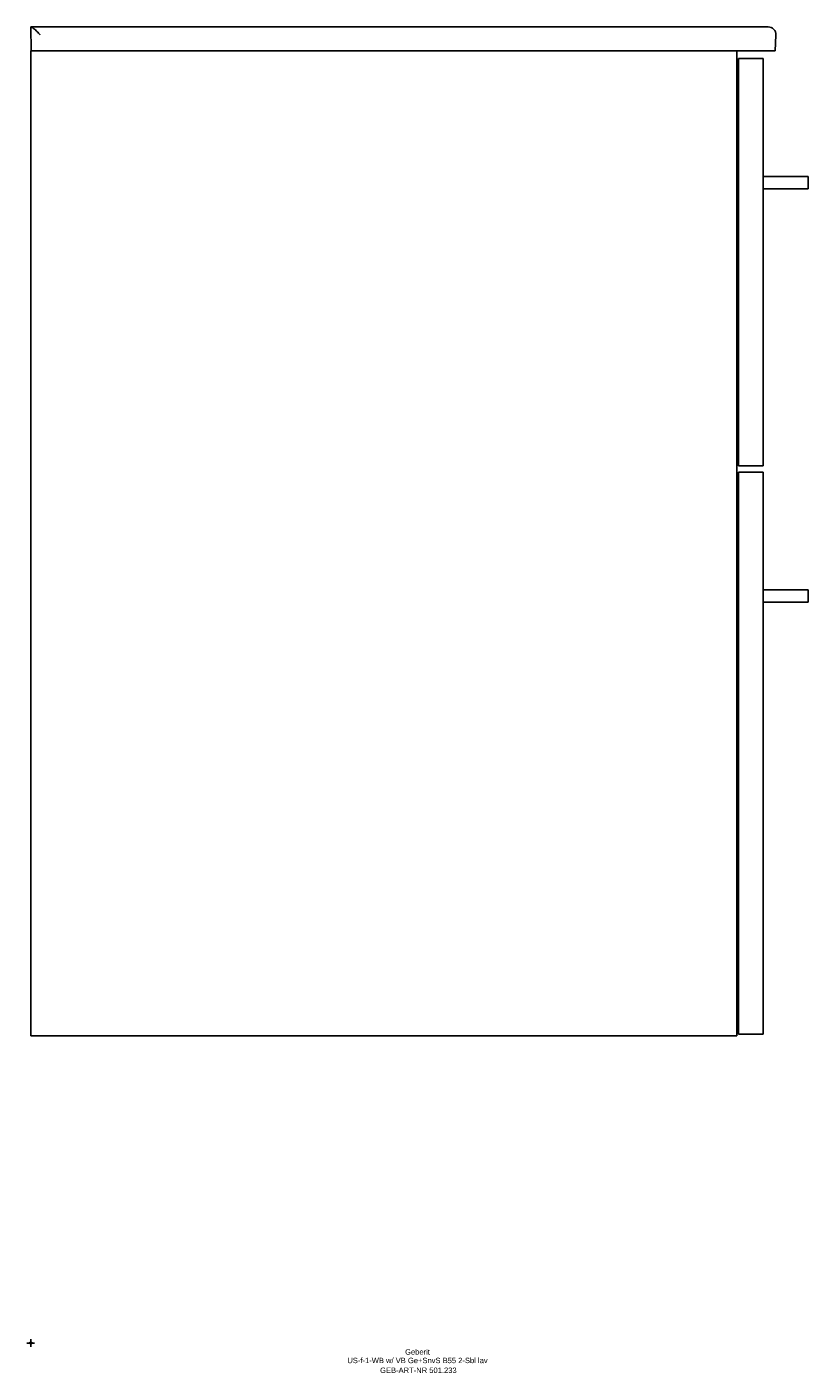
# Model space of a CAD drawing. Header units: millimetres. Extents: x -2 to 502, y -19 to 850.
import ezdxf
from ezdxf.enums import TextEntityAlignment as Align

# ---------------------------------------------------------------- set-up
doc = ezdxf.new("R2010")
doc.units = ezdxf.units.MM
doc.layers.get('0').update_dxf_attribs({"linetype": 'CONTINUOUS'})
for name, color, linetype, lineweight in [('Arbeitspunkt(DIN)', 7, 'CONTINUOUS', 25), ('GEB-ART-NR', 1, 'CONTINUOUS', 18), ('GEB-BEZUG', 2, 'CONTINUOUS', 25), ('GEB-TEXT', 5, 'CONTINUOUS', 18)]:
    doc.layers.add(name, color=color, linetype=linetype, lineweight=lineweight)
doc.layers.add('GEB-KONTUR-A', color=5, linetype='CONTINUOUS')
doc.styles.get("Standard").update_dxf_attribs({"font": 'arial.ttf'})

# ---------------------------------------------------------------- blocks, each defined once
blk = doc.blocks.new('Einfügepunkt')
at = {"layer": 'GEB-BEZUG'}
for p, q in [((-0.71, -0.71), (0.71, 0.71)), ((-0.71, 0.71), (0.71, -0.71))]:
    blk.add_line(p, q, dxfattribs=at)

msp = doc.modelspace()

# ---------------------------------------------------------------- linework, layer by layer
at = {"layer": 'Arbeitspunkt(DIN)', "ltscale": 25}
for q in [(-2.5, 0), (0, 2.5), (0, -2.5), (2.5, 0)]:
    msp.add_line((0, 0), q, dxfattribs=at)
at = {"layer": 'GEB-KONTUR-A', "ltscale": 25}
for p, q in [((0, 850), (0.08, 850)), ((0.27, 834.5), (0, 850)), ((472.78, 850), (0.08, 850)), ((472.78, 850), (475.78, 850)), ((475.78, 850), (476.26, 850)), ((480.71, 834.5), (481.25, 844.74)), ((0, 834.5), (0.27, 834.5)), ((0, 198.5), (0, 834.5)), ((6.27, 834.5), (0.27, 834.5)), ((472.24, 834.5), (6.27, 834.5)), ((456, 834.5), (456, 198.5)), ((473, 829.5), (457, 829.5)), ((457, 829.5), (457, 566.5)), ((472.24, 834.5), (480.24, 834.5)), ((473, 566.5), (473, 829.5)), ((480.71, 834.5), (480.24, 834.5)), ((494, 753.5), (473, 753.5)), ((494, 753.5), (502, 753.5)), ((502, 745.5), (502, 753.5)), ((473, 745.5), (494, 745.5)), ((502, 745.5), (494, 745.5)), ((457, 610.5), (456, 610.5)), ((456, 594.5), (457, 594.5)), ((457, 566.5), (473, 566.5)), ((457, 562.5), (457, 199.5)), ((473, 562.5), (457, 562.5)), ((473, 199.5), (473, 562.5)), ((494, 486.5), (473, 486.5)), ((473, 478.5), (494, 478.5)), ((494, 486.5), (502, 486.5)), ((502, 478.5), (494, 478.5)), ((502, 478.5), (502, 486.5)), ((457, 259.5), (456, 259.5)), ((456, 243.5), (457, 243.5)), ((0, 198.5), (456, 198.5)), ((457, 199.5), (473, 199.5))]:
    msp.add_line(p, q, dxfattribs=at)
msp.add_arc((476.26, 845), 5, 357, 90, dxfattribs=at)
msp.add_open_spline([(0.08, 850), (0.11, 850), (0.14, 850), (0.31, 849.95), (0.52, 849.85), (1.09, 849.5), (1.5, 849.21), (2.58, 848.35), (3.27, 847.74), (4.69, 846.35), (5.4, 845.6), (6.09, 844.83), (6.09, 844.83), (6.09, 844.83)], degree=3, knots=[-1.109677, -1.109677, -1.109677, -1.109677, -1.062202, -1.062202, -0.874344, -0.874344, -0.624007, -0.624007, -0.307931, -0.307931, 0, 0, 0.001128, 0.001128, 0.001128, 0.001128], dxfattribs=at)

# ---------------------------------------------------------------- block references
at = {"ltscale": 25}
msp.add_blockref('Einfügepunkt', (0, 0), dxfattribs=at)

# ---------------------------------------------------------------- texts
at = {"layer": 'GEB-ART-NR'}
msp.add_text('GEB-ART-NR 501.233', height=3.5, dxfattribs=at).set_placement((250.3, -19.34), align=Align.CENTER)
at = {"layer": 'GEB-TEXT'}
for s, p in [('Geberit', (249.75, -7.5)), ('US-f-1-WB w/ VB Ge+SnvS B55 2-Sbl lav', (249.75, -13))]:
    msp.add_text(s, height=3.5, dxfattribs=at).set_placement(p, align=Align.CENTER)

doc.saveas('drawing.dxf')
